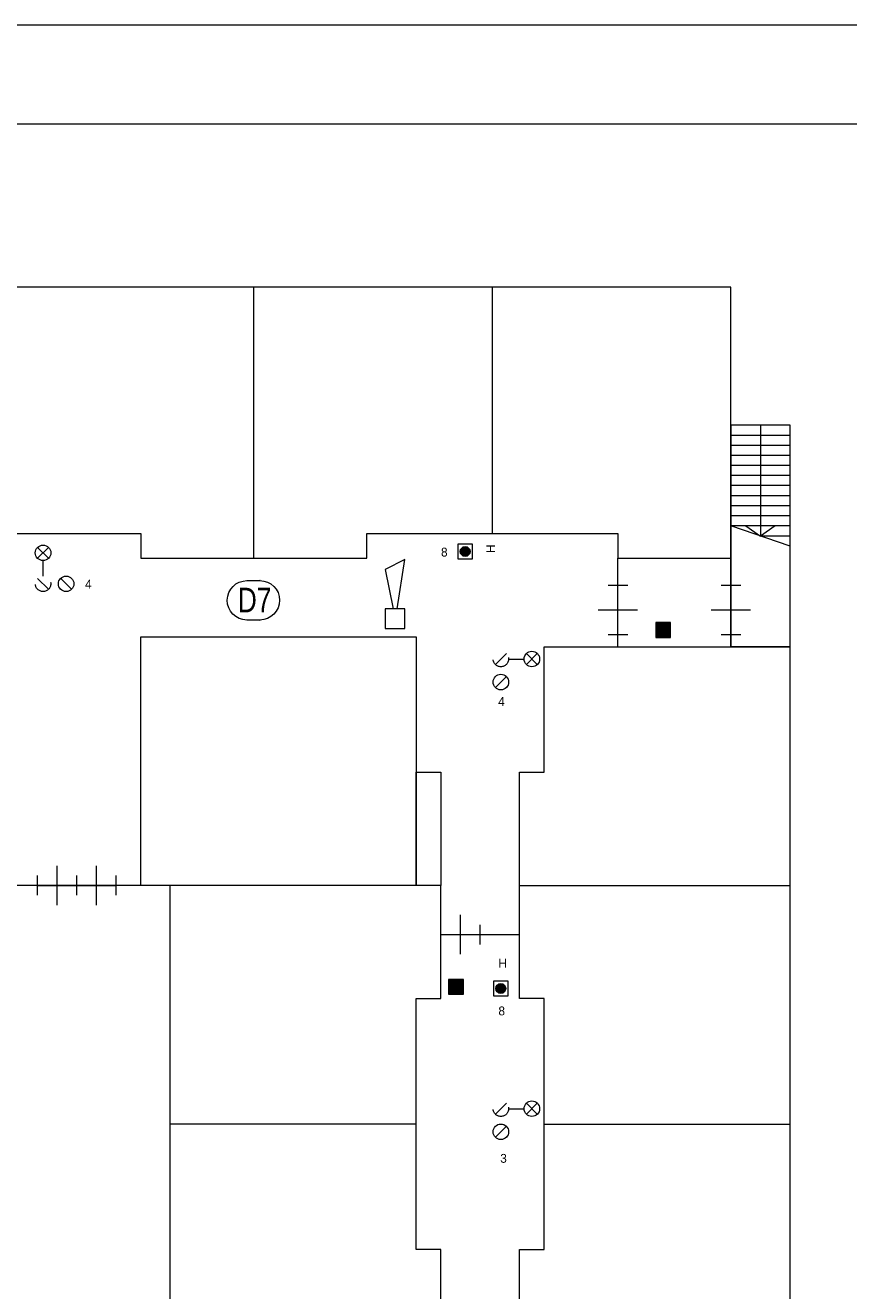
# Model space of a CAD drawing. Header units: millimetres. Extents: x 0 to 119, y 0 to 84.
# Tile 6 of 7: x 47 to 64, y 59 to 84. Entities that reach past the tile are written whole.
import ezdxf
from ezdxf.enums import TextEntityAlignment as Align

# ---------------------------------------------------------------- set-up
doc = ezdxf.new("R2010")
doc.units = ezdxf.units.MM
doc.linetypes.add('DGN2', pattern=[0.954392, 0.477196, -0.477196])
for name, color, linetype in [('31', 7, 'Continuous'), ('56', 7, 'Continuous'), ('BINNENMUUR', 7, 'Continuous'), ('BOUWKUNDE', 7, 'Continuous'), ('KADER', 7, 'Continuous'), ('SYMBOLEN', 7, 'Continuous'), ('TRAP', 7, 'Continuous')]:
    doc.layers.add(name, color=color, linetype=linetype)
doc.styles.add('dgn000', font='dgn000.shx')
doc.styles.add('dgn001', font='dgn001.shx')
doc.styles.add('dgn003', font='dgn003.shx')

# ---------------------------------------------------------------- blocks, each defined once
blk = doc.blocks.new('2022')
at = {"layer": 'BOUWKUNDE', "color": 1, "linetype": 'Continuous', "lineweight": 0}
for p, q in [((-0.2, 1), (0.2, 1)), ((0, 0), (0, 1)), ((-0.4, 0.5), (0, 0.5)), ((0, 0.5), (0.4, 0.5)), ((-0.2, 0), (0.2, 0))]:
    blk.add_line(p, q, dxfattribs=at)
blk = doc.blocks.new('2023')
at = {"layer": 'BOUWKUNDE', "color": 1, "linetype": 'Continuous', "lineweight": 0}
for p, q in [((-0.2, 1), (0.2, 1)), ((0, 0), (0, 1)), ((-0.4, 0.5), (0, 0.5)), ((0, 0.5), (0.4, 0.5)), ((-0.2, 0), (0.2, 0))]:
    blk.add_line(p, q, dxfattribs=at)
blk = doc.blocks.new('20214')
at = {"layer": 'BOUWKUNDE', "color": 1, "linetype": 'Continuous', "lineweight": 0}
for p, q in [((0.4, 0), (0.4, 0.4)), ((0, -0.2), (0, 0.2)), ((0, 0), (0.8, 0)), ((0.4, -0.4), (0.4, 0)), ((0.8, -0.2), (0.8, 0.2))]:
    blk.add_line(p, q, dxfattribs=at)
blk = doc.blocks.new('20218')
at = {"layer": 'BOUWKUNDE', "color": 1, "linetype": 'Continuous', "lineweight": 0}
for p, q in [((0.4, 0), (0.4, 0.4)), ((0, -0.2), (0, 0.2)), ((0, 0), (0.8, 0)), ((0.4, -0.4), (0.4, 0)), ((0.8, -0.2), (0.8, 0.2))]:
    blk.add_line(p, q, dxfattribs=at)
blk = doc.blocks.new('20219')
at = {"layer": 'BOUWKUNDE', "color": 1, "linetype": 'Continuous', "lineweight": 0}
for p, q in [((0.4, 0), (0.4, 0.4)), ((0, -0.2), (0, 0.2)), ((0, 0), (0.8, 0)), ((0.4, -0.4), (0.4, 0)), ((0.8, -0.2), (0.8, 0.2))]:
    blk.add_line(p, q, dxfattribs=at)
blk = doc.blocks.new('EAF15')
at = {"layer": '56', "color": 1, "linetype": 'Continuous', "lineweight": 0, "flags": 128}
blk.add_lwpolyline([(-0.13, 0.4), (0.136, 0.4), (0.134, 0.4, -1), (0.134, -0.4), (0.136, -0.4), (-0.13, -0.4), (-0.134, -0.4, -0.994544), (-0.13, 0.4)], format="xyb", dxfattribs=at)
at = {"layer": '56', "color": 2, "linetype": 'Continuous', "lineweight": 13, "style": 'dgn003', "width": 0.8}
blk.add_text('D7', height=0.5, dxfattribs=at).set_placement((0.026, 0.006), align=Align.MIDDLE_CENTER)
blk = doc.blocks.new('AnonymousCell16')
at = {"layer": 'KADER', "color": 1, "linetype": 'Continuous', "lineweight": 0}
for p, q in [((-0.426, 0.123), (-0.204, 0.346)), ((0.204, 0.123), (0.426, 0.346)), ((0.426, 0.123), (0.204, 0.346)), ((-0.158, 0.235), (0.158, 0.235)), ((-0.426, -0.346), (-0.204, -0.123))]:
    blk.add_line(p, q, dxfattribs=at)
at = {"layer": 'KADER', "color": 1, "linetype": 'DGN2', "lineweight": 0}
blk.add_circle((-0.315, 0.235), 0.157, dxfattribs=at)
at = {"layer": 'KADER', "color": 1, "linetype": 'Continuous', "lineweight": 0}
for centre in [(0.315, 0.235), (-0.315, -0.234)]:
    blk.add_circle(centre, 0.158, dxfattribs=at)
blk = doc.blocks.new('EAD05')
at = {"layer": 'SYMBOLEN'}
h = blk.add_hatch(color=3, dxfattribs=at)
edge = h.paths.add_edge_path()
edge.add_arc((0, 0), 0.1, 0, 360)
at = {"layer": 'SYMBOLEN', "color": 3, "linetype": 'Continuous', "lineweight": 0}
blk.add_circle((0, 0), 0.1, dxfattribs=at)
blk = doc.blocks.new('AnonymousCell17')
at = {"layer": 'SYMBOLEN', "color": 1, "linetype": 'Continuous', "lineweight": 0, "flags": 128}
blk.add_lwpolyline([(0.184, 0.24), (-0.116, 0.24), (-0.116, -0.06), (0.184, -0.06), (0.184, 0.24)], dxfattribs=at)
at = {"color": 1, "linetype": 'Continuous', "lineweight": 0}
blk.add_blockref('EAD05', (0.034, 0.09), dxfattribs=at)
blk = doc.blocks.new('AnonymousCell18')
at = {"layer": 'KADER', "color": 1, "linetype": 'Continuous', "lineweight": 0}
for p, q in [((-0.426, 0.123), (-0.204, 0.346)), ((0.204, 0.123), (0.426, 0.346)), ((0.426, 0.123), (0.204, 0.346)), ((-0.158, 0.235), (0.158, 0.235)), ((-0.426, -0.346), (-0.204, -0.123))]:
    blk.add_line(p, q, dxfattribs=at)
at = {"layer": 'KADER', "color": 1, "linetype": 'DGN2', "lineweight": 0}
blk.add_circle((-0.315, 0.235), 0.157, dxfattribs=at)
at = {"layer": 'KADER', "color": 1, "linetype": 'Continuous', "lineweight": 0}
for centre in [(0.315, 0.235), (-0.315, -0.234)]:
    blk.add_circle(centre, 0.158, dxfattribs=at)
blk = doc.blocks.new('EAD06')
at = {"layer": 'SYMBOLEN'}
h = blk.add_hatch(color=3, dxfattribs=at)
edge = h.paths.add_edge_path()
edge.add_arc((0, 0), 0.1, 0, 360)
at = {"layer": 'SYMBOLEN', "color": 3, "linetype": 'Continuous', "lineweight": 0}
blk.add_circle((0, 0), 0.1, dxfattribs=at)
blk = doc.blocks.new('AnonymousCell19')
at = {"layer": 'SYMBOLEN', "color": 1, "linetype": 'Continuous', "lineweight": 0, "flags": 128}
blk.add_lwpolyline([(0.184, 0.24), (-0.116, 0.24), (-0.116, -0.06), (0.184, -0.06), (0.184, 0.24)], dxfattribs=at)
at = {"color": 1, "linetype": 'Continuous', "lineweight": 0}
blk.add_blockref('EAD06', (0.034, 0.09), dxfattribs=at)
blk = doc.blocks.new('AnonymousCell23')
at = {"layer": 'KADER', "color": 1, "linetype": 'Continuous', "lineweight": 0}
for p, q in [((-0.123, 0.204), (-0.346, 0.426)), ((-0.123, 0.426), (-0.346, 0.204)), ((-0.235, -0.158), (-0.235, 0.158)), ((-0.123, -0.426), (-0.346, -0.204)), ((0.346, -0.426), (0.123, -0.204))]:
    blk.add_line(p, q, dxfattribs=at)
for centre in [(-0.235, 0.315), (0.234, -0.315)]:
    blk.add_circle(centre, 0.158, dxfattribs=at)
at = {"layer": 'KADER', "color": 1, "linetype": 'DGN2', "lineweight": 0}
blk.add_circle((-0.235, -0.315), 0.157, dxfattribs=at)
blk = doc.blocks.new('AnonymousCell24')
at = {"layer": 'TRAP', "color": 1, "linetype": 'Continuous', "lineweight": 0}
for p, q in [((0, 2.25), (0, 0)), ((0.6, 2.046), (-0.6, 2.046)), ((0.6, 1.842), (-0.6, 1.842)), ((0.6, 1.636), (-0.6, 1.636)), ((0.6, 1.432), (-0.6, 1.432)), ((0.6, 1.228), (-0.6, 1.228)), ((0.6, 1.024), (-0.6, 1.024)), ((0.6, 0.818), (-0.6, 0.818)), ((0.6, 0.614), (-0.6, 0.614)), ((0.6, 0.41), (-0.6, 0.41)), ((0.6, 0.206), (-0.6, 0.206)), ((0.6, -0.204), (-0.6, 0.206)), ((-0.3, 0.206), (0, 0)), ((0.3, 0.206), (0, 0)), ((0.6, 0), (0, 0))]:
    blk.add_line(p, q, dxfattribs=at)
at = {"layer": 'TRAP', "color": 1, "linetype": 'Continuous', "lineweight": 0, "flags": 128}
blk.add_lwpolyline([(0.6, 2.25), (-0.6, 2.25), (-0.6, -2.25), (0.6, -2.25), (0.6, 2.25)], dxfattribs=at)
blk = doc.blocks.new('EW41')
at = {"layer": '31', "color": 3, "linetype": 'Continuous', "lineweight": 0}
for p, q in [((0.2, 1.2), (-0.2, 1)), ((0.04, 0.2), (0.2, 1.2)), ((-0.2, 1), (-0.04, 0.2))]:
    blk.add_line(p, q, dxfattribs=at)
at = {"layer": '31', "color": 3, "linetype": 'Continuous', "lineweight": 0, "flags": 128}
blk.add_lwpolyline([(-0.2, 0.2), (-0.2, -0.2), (0.2, -0.2), (0.2, 0.2), (-0.2, 0.2)], dxfattribs=at)
blk = doc.blocks.new('AnonymousCell29')
at = {"layer": 'KADER', "color": 1, "linetype": 'Continuous', "lineweight": 0}
blk.add_line((59.65, 42.176), (-59.649, 42.176), dxfattribs=at)
at = {"layer": 'KADER', "color": 5, "linetype": 'Continuous', "lineweight": 0}
blk.add_line((57.642, 40.167), (-57.641, 40.167), dxfattribs=at)

msp = doc.modelspace()

# ---------------------------------------------------------------- hatches: boundary and pattern name
at = {"layer": 'BINNENMUUR'}
for points in [[(60.127, 71.913), (60.427, 71.913), (60.427, 72.213), (60.127, 72.213)], [(55.915, 64.663), (56.215, 64.663), (56.215, 64.963), (55.915, 64.963)]]:
    msp.add_hatch(color=1, dxfattribs=at).paths.add_polyline_path(points)

# ---------------------------------------------------------------- linework, layer by layer
at = {"layer": 'BINNENMUUR', "color": 1, "linetype": 'Continuous', "lineweight": 0, "flags": 128}
for points in [[(60.127, 71.913), (60.427, 71.913), (60.427, 72.213), (60.127, 72.213), (60.127, 71.913)], [(55.915, 64.663), (56.215, 64.663), (56.215, 64.963), (55.915, 64.963), (55.915, 64.663)]]:
    msp.add_lwpolyline(points, dxfattribs=at)
at = {"layer": 'SYMBOLEN', "color": 1, "linetype": 'Continuous', "lineweight": 0}
for p, q in [((61.656, 79.028), (22.856, 79.028)), ((51.956, 73.524), (51.956, 79.024)), ((56.806, 74.024), (56.806, 79.024)), ((61.656, 71.724), (61.656, 79.028)), ((59.356, 71.724), (59.356, 73.524)), ((57.856, 71.724), (61.656, 71.724)), ((62.856, 71.724), (61.656, 71.724)), ((62.856, 32.924), (62.856, 71.724)), ((55.756, 66.874), (50.256, 66.874)), ((55.756, 64.574), (55.756, 66.874)), ((57.356, 66.874), (62.856, 66.874)), ((55.756, 65.874), (57.356, 65.874)), ((55.256, 59.474), (55.256, 64.574)), ((55.256, 64.574), (55.756, 64.574)), ((55.256, 62.024), (50.256, 62.024)), ((57.856, 62.024), (62.856, 62.024)), ((55.756, 59.474), (55.256, 59.474)), ((55.756, 54.874), (55.756, 59.474))]:
    msp.add_line(p, q, dxfattribs=at)
at = {"layer": 'SYMBOLEN', "color": 1, "linetype": 'Continuous', "lineweight": 0, "flags": 128}
for points in [[(22.856, 73.524), (25.156, 73.524), (25.156, 74.024), (30.256, 74.024), (30.256, 73.524), (34.856, 73.524), (34.856, 74.024), (39.956, 74.024), (39.956, 73.524), (44.556, 73.524), (44.556, 74.024), (49.656, 74.024), (49.656, 73.524), (54.256, 73.524), (54.256, 74.024), (59.356, 74.024), (59.356, 73.524), (61.656, 73.524)], [(55.256, 66.874), (49.656, 66.874), (49.656, 71.924), (55.256, 71.924), (55.256, 66.874)], [(57.856, 32.924), (57.856, 35.474), (57.356, 35.474), (57.356, 40.074), (57.856, 40.074), (57.856, 45.174), (57.356, 45.174), (57.356, 49.774), (57.856, 49.774), (57.856, 54.874), (57.356, 54.874), (57.356, 59.474), (57.856, 59.474), (57.856, 64.574), (57.356, 64.574), (57.356, 69.174), (57.856, 69.174), (57.856, 71.724)], [(55.756, 66.874), (55.256, 66.874), (55.256, 69.174), (55.756, 69.174), (55.756, 66.874)], [(51.056, 40.024), (51.056, 47.474), (50.256, 47.474), (50.256, 66.874), (47.106, 66.874), (47.106, 66.424), (22.856, 66.424)]]:
    msp.add_lwpolyline(points, dxfattribs=at)

# ---------------------------------------------------------------- block references
at = {"color": 1, "linetype": 'Continuous', "lineweight": 0}
for name, p in [('AnonymousCell29', (59.649, 42.177)), ('AnonymousCell24', (62.256, 73.974)), ('AnonymousCell19', (56.218, 73.569)), ('AnonymousCell23', (47.906, 73.317)), ('EW41', (54.827, 72.295)), ('EAF15', (51.946, 72.667)), ('2022', (59.356, 71.974)), ('2023', (61.656, 71.974)), ('AnonymousCell18', (57.293, 71.239)), ('20218', (47.556, 66.874)), ('20219', (48.356, 66.874)), ('20214', (55.756, 65.874)), ('AnonymousCell17', (56.942, 64.688)), ('AnonymousCell16', (57.293, 62.1))]:
    msp.add_blockref(name, p, dxfattribs=at)

# ---------------------------------------------------------------- texts
at = {"layer": 'SYMBOLEN', "color": 1, "linetype": 'Continuous', "lineweight": 0}
for s, style, p in [('8', 'dgn001', (55.761, 73.556)), ('4', 'dgn000', (48.525, 72.906)), ('4', 'dgn000', (56.922, 70.519)), ('H', 'dgn001', (56.928, 65.201)), ('8', 'dgn001', (56.928, 64.232)), ('3', 'dgn000', (56.965, 61.236))]:
    msp.add_text(s, height=0.18, dxfattribs=dict(at, style=style)).set_placement(p)
at = {"layer": 'SYMBOLEN', "color": 1, "linetype": 'Continuous', "lineweight": 0, "style": 'dgn001'}
msp.add_text('H', height=0.18, rotation=90, dxfattribs=at).set_placement((56.861, 73.629))

doc.saveas('drawing.dxf')
